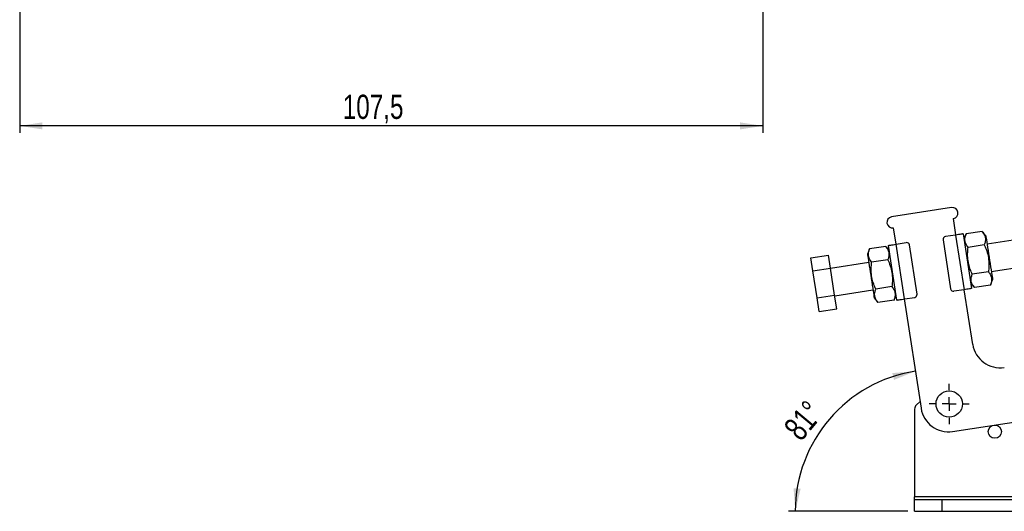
# Model space of a CAD drawing. Extents: x 29 to 398, y 16 to 290.
# Tile 1 of 12: x 43 to 186, y 16 to 88. Entities that reach past the tile are written whole.
import ezdxf

# ---------------------------------------------------------------- set-up
doc = ezdxf.new("R2010")
doc.units = 0
doc.layers.get('0').update_dxf_attribs({"linetype": 'CONTINUOUS'})
doc.styles.add('SLDTEXTSTYLE0', font='TXT', dxfattribs={"width": 0.75})
doc.dimstyles.new('SLDDIMSTYLE2', dxfattribs={"dimtxt": 3.5, "dimasz": 3.302, "dimexe": 0, "dimexo": 0.0625, "dimgap": 0.875, "dimtad": 1, "dimdec": 3, "dimrnd": 1e-09, "dimzin": 12, "dimtxsty": 'SLDTEXTSTYLE0', "dimsah": 1, "dimcen": 0.09, "dimazin": 3, "dimtfac": 1, "dimtdec": 3, "dimtofl": 0, "dimtmove": 0, "dimatfit": 3, "dimtolj": 1, "dimtzin": 12})
doc.dimstyles.new('SLDDIMSTYLE5', dxfattribs={"dimtxt": 3.5, "dimasz": 3.302, "dimexe": 0, "dimexo": 0.0625, "dimgap": 0.875, "dimtad": 1, "dimdec": 4, "dimlfac": 2.5, "dimzin": 12, "dimtxsty": 'SLDTEXTSTYLE0', "dimsah": 1, "dimcen": 0.09, "dimazin": 3, "dimtfac": 1, "dimtdec": 0, "dimtofl": 0, "dimtmove": 0, "dimatfit": 3, "dimtolj": 1, "dimtzin": 12})

# ---------------------------------------------------------------- blocks, each defined once
blk = doc.blocks.new('_D_5')
at = {"color": 179, "linetype": 'CONTINUOUS'}
for p, q in [((43.17, 128.55), (43.17, 71.15)), ((150.67, 121.15), (150.67, 71.15)), ((150.67, 72.15), (43.17, 72.15))]:
    blk.add_line(p, q, dxfattribs=at)
for points in [[(43.17, 72.15), (46.47, 71.64), (46.47, 72.66)], [(150.67, 72.15), (147.37, 72.66), (147.37, 71.64)]]:
    blk.add_solid(points, dxfattribs=at)
at = {"color": 179, "linetype": 'CONTINUOUS', "insert": (89.9, 76.66, -11.2), "char_height": 3.5, "attachment_point": 1, "style": 'SLDTEXTSTYLE0'}
blk.add_mtext('107,5', dxfattribs=at)
blk = doc.blocks.new('_D_10')
at = {"color": 179, "linetype": 'CONTINUOUS'}
blk.add_line((171.62, 16.43), (154.36, 16.43), dxfattribs=at)
blk.add_arc((175.85, 16.43), 20.49, 98.7749, 180, dxfattribs=at)
for points in [[(172.72, 36.68), (169.39, 36.41), (169.63, 35.42)], [(155.36, 16.43), (156.13, 19.68), (155.11, 19.76)]]:
    blk.add_solid(points, dxfattribs=at)
at = {"color": 179, "linetype": 'CONTINUOUS', "insert": (153.48, 28.64, 0.04), "char_height": 3.5, "attachment_point": 1, "rotation": 50.1862, "style": 'SLDTEXTSTYLE0'}
blk.add_mtext('81°', dxfattribs=at)
blk = doc.blocks.new('SW_CENTERMARKSYMBOL_11')
at = {"color": 0, "linetype": 'CONTINUOUS'}
for p, q in [((0, 2), (0, 2.905)), ((-2, 0), (-2.905, 0)), ((0, 0), (-1, 0)), ((0, 0), (0, 1)), ((0, 0), (0, -1)), ((0, 0), (1, 0)), ((2, 0), (2.905, 0)), ((0, -2), (0, -2.905))]:
    blk.add_line(p, q, dxfattribs=at)

msp = doc.modelspace()

# ---------------------------------------------------------------- linework, layer by layer
at = {"color": 7, "linetype": 'CONTINUOUS'}
for p, q in [((177.9757, 60.327988), (169.278702, 58.985521)), ((178.585912, 56.374805), (178.219785, 58.746715)), ((169.522786, 57.404249), (169.888913, 55.032338)), ((176.72964, 55.683534), (177.828022, 48.567808)), ((178.54638, 56.368704), (177.063937, 56.139873)), ((178.54638, 56.368704), (179.766804, 48.46234)), ((179.633505, 56.536512), (180.853929, 48.630148)), ((180.059036, 56.5273), (179.755547, 55.745875)), ((182.393102, 56.887587), (180.059036, 56.5273)), ((182.918092, 56.234046), (182.393102, 56.887587)), ((188.121696, 55.82306), (183.101156, 55.048089)), ((166.104307, 54.373254), (165.800818, 53.591828)), ((168.438371, 54.73354), (166.104307, 54.373254)), ((168.963363, 54.079996), (168.438371, 54.73354)), ((170.061744, 46.96427), (168.84132, 54.870634)), ((169.928446, 55.038442), (171.410888, 55.26727)), ((171.148869, 47.13208), (169.928446, 55.038442)), ((172.965609, 47.817247), (171.867228, 54.932974)), ((182.692562, 54.947572), (180.358496, 54.587285)), ((157.625643, 53.064056), (160.155679, 53.454592)), ((157.91741, 51.173876), (157.625643, 53.064056)), ((160.447446, 51.564412), (160.155679, 53.454592)), ((168.737833, 52.793525), (166.403767, 52.433239)), ((157.91741, 51.173876), (160.447446, 51.564412)), ((161.046302, 47.684805), (160.447446, 51.564412)), ((165.983882, 52.405873), (160.449428, 51.551576)), ((183.711368, 51.094909), (188.731908, 51.869878)), ((158.516265, 47.29427), (157.91741, 51.173876)), ((183.291482, 51.067543), (180.957417, 50.707257)), ((183.590942, 49.127528), (183.894431, 49.908954)), ((161.05964, 47.598395), (166.594093, 48.452692)), ((169.336752, 48.913495), (167.002688, 48.553209)), ((179.766804, 48.46234), (178.284361, 48.233511)), ((181.026759, 40.56208), (179.806336, 48.468442)), ((180.731886, 49.420785), (181.256877, 48.767242)), ((183.590942, 49.127528), (181.256877, 48.767242)), ((158.516265, 47.29427), (161.046302, 47.684805)), ((158.823352, 45.304844), (158.516265, 47.29427)), ((161.353388, 45.69538), (161.046302, 47.684805)), ((166.777157, 47.266737), (167.302147, 46.613194)), ((169.636213, 46.97348), (169.939702, 47.754906)), ((171.109337, 47.125976), (173.550184, 31.313252)), ((171.148869, 47.13208), (172.631312, 47.360908)), ((158.823352, 45.304844), (161.353388, 45.69538)), ((169.636213, 46.97348), (167.302147, 46.613194)), ((173.398297, 32.297232), (172.86391, 31.777347)), ((172.62176, 31.203934), (172.62176, 18.52537)), ((178.113578, 27.970283), (189.854526, 29.782612)), ((172.62176, 18.12537), (172.62176, 18.52537)), ((192.635889, 18.52537), (172.62176, 18.52537)), ((172.62176, 16.42537), (172.62176, 18.12537)), ((172.62176, 18.12537), (176.62176, 18.12537)), ((176.62176, 16.42537), (176.62176, 18.12537)), ((176.62176, 18.12537), (188.62176, 18.12537)), ((172.62176, 16.42537), (176.62176, 16.42537)), ((176.62176, 16.42537), (188.62176, 16.42537))]:
    msp.add_line(p, q, dxfattribs=at)
at = {"color": 7, "linetype": 'CONTINUOUS', "flags": 128}
for points in [[(179.633505, 56.536512), (179.612616, 56.533288), (179.550752, 56.523739), (179.450291, 56.50823), (179.315093, 56.487362), (179.150354, 56.461932), (178.962405, 56.432919), (178.758468, 56.401442), (178.54638, 56.368704)], [(182.918092, 56.234046), (182.923813, 56.19698), (182.940843, 56.086658), (182.968781, 55.905663), (183.006974, 55.658238), (183.054525, 55.35018), (183.110321, 54.988714), (183.173054, 54.582311), (183.241252, 54.140492), (183.313319, 53.673621), (183.387564, 53.192635), (183.462247, 52.708809), (183.535618, 52.233483), (183.605957, 51.777801), (183.671615, 51.352443), (183.731053, 50.967378), (183.782879, 50.631631), (183.825877, 50.353073), (183.85904, 50.138231), (183.88159, 49.992144), (183.892999, 49.918235), (183.894431, 49.908954)], [(168.84132, 54.870634), (168.86221, 54.873859), (168.924073, 54.883407), (169.024534, 54.898913), (169.159732, 54.919784), (169.32447, 54.945211), (169.51242, 54.974224), (169.716358, 55.005704), (169.928446, 55.038442)], [(165.800818, 53.591828), (165.806539, 53.554763), (165.823568, 53.444441), (165.851506, 53.263445), (165.889699, 53.016021), (165.93725, 52.707963), (165.993046, 52.346498), (166.055779, 51.940093), (166.123978, 51.498276), (166.196045, 51.031402), (166.270288, 50.550416), (166.344973, 50.066591), (166.418343, 49.591266), (166.488683, 49.135584), (166.55434, 48.710226), (166.613779, 48.32516), (166.665604, 47.989413), (166.708603, 47.710854), (166.741765, 47.496014), (166.764315, 47.349927), (166.775724, 47.276017), (166.777157, 47.266737)], [(180.853929, 48.630148), (180.83304, 48.626925), (180.771176, 48.617375), (180.670715, 48.601867), (180.535517, 48.580998), (180.370778, 48.55557), (180.182829, 48.526558), (179.978891, 48.495078), (179.766804, 48.46234)], [(170.061744, 46.96427), (170.082633, 46.967495), (170.144496, 46.977045), (170.244958, 46.992551), (170.380155, 47.01342), (170.544895, 47.038849), (170.732844, 47.067861), (170.936781, 47.099342), (171.148869, 47.13208)]]:
    msp.add_lwpolyline(points, dxfattribs=at)
at = {"color": 7, "linetype": 'CONTINUOUS'}
for centre, radius in [((177.621961, 31.94177), 1.905), ((184.22176, 27.94177), 0.96)]:
    msp.add_circle(centre, radius, dxfattribs=at)
for centre, radius, start, end in [((178.097742, 59.53735), 0.8, 278.77490377, 98.77490377), ((169.400744, 58.194884), 0.8, 98.77490377, 278.77490377), ((177.124958, 55.744555), 0.4, 98.77490377, 188.77490377), ((171.471909, 54.871952), 0.4, 8.77490377, 98.77490377), ((178.22334, 48.628829), 0.4, 188.77490377, 278.77490377), ((172.570291, 47.756226), 0.4, 278.77490377, 8.77490377), ((184.979941, 41.172292), 4, 188.77490377, 278.77490377), ((173.42176, 31.203934), 0.8, 134.21184298, 180), ((177.503366, 31.923464), 4, 188.77490377, 278.77490377)]:
    msp.add_arc(centre, radius, start, end, dxfattribs=at)
for points, knots in [([(180.358496, 54.587285), (180.245821, 54.742285), (180.018027, 55.055646), (179.876063, 55.550112), (179.895742, 56.046776), (180.004274, 56.36615), (180.059036, 56.5273)], [0, 0, 0, 0, 0.264605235, 0.534947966, 0.7653433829, 1, 1, 1, 1]), ([(182.393102, 56.887587), (182.505777, 56.732588), (182.733572, 56.419229), (182.875535, 55.924763), (182.855856, 55.428099), (182.747325, 55.108723), (182.692562, 54.947572)], [0, 0, 0, 0, 0.2646048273, 0.5349475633, 0.7653429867, 1, 1, 1, 1]), ([(166.403767, 52.433239), (166.291092, 52.588238), (166.063297, 52.901597), (165.921332, 53.396063), (165.941013, 53.892727), (166.049544, 54.212103), (166.104307, 54.373254)], [0, 0, 0, 0, 0.26460487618, 0.53494760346, 0.76534300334, 1, 1, 1, 1]), ([(168.438371, 54.73354), (168.551048, 54.57854), (168.778843, 54.265179), (168.920805, 53.770714), (168.901127, 53.274049), (168.792596, 52.954675), (168.737833, 52.793525)], [0, 0, 0, 0, 0.2646052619, 0.5349479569, 0.7653433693, 1, 1, 1, 1]), ([(180.957417, 50.707257), (180.856671, 50.93722), (180.654244, 51.399281), (180.411683, 52.203417), (180.272368, 53.126339), (180.285507, 53.953567), (180.341594, 54.440532), (180.358496, 54.587285)], [0, 0, 0, 0, 0.1889645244, 0.3796826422, 0.630819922, 0.8887427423, 1, 1, 1, 1]), ([(182.692562, 54.947572), (182.75293, 54.812743), (182.949757, 54.373142), (183.21297, 53.589058), (183.360185, 52.669692), (183.371998, 51.821346), (183.318419, 51.31973), (183.291482, 51.067543)], [0, 0, 0, 0, 0.1112580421, 0.36275113, 0.62031555, 0.8091147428, 1, 1, 1, 1]), ([(168.737833, 52.793525), (168.7982, 52.658697), (168.995027, 52.219095), (169.25824, 51.435012), (169.405456, 50.515645), (169.417268, 49.667299), (169.363689, 49.165682), (169.336752, 48.913495)], [0, 0, 0, 0, 0.1112579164, 0.3627509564, 0.6203153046, 0.8091148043, 1, 1, 1, 1]), ([(167.002688, 48.553209), (166.901942, 48.783172), (166.699515, 49.245233), (166.456954, 50.049369), (166.317639, 50.972292), (166.330779, 51.79952), (166.386865, 52.286485), (166.403767, 52.433239)], [0, 0, 0, 0, 0.18896447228, 0.37968253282, 0.63082007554, 0.88874242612, 1, 1, 1, 1]), ([(181.256877, 48.767242), (181.144201, 48.922241), (180.916407, 49.235601), (180.774443, 49.730067), (180.794123, 50.226731), (180.902654, 50.546106), (180.957417, 50.707257)], [0, 0, 0, 0, 0.2646050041, 0.5349477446, 0.7653431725, 1, 1, 1, 1]), ([(183.291482, 51.067543), (183.404157, 50.912544), (183.631952, 50.599184), (183.773916, 50.104718), (183.754236, 49.608054), (183.645705, 49.288679), (183.590942, 49.127528)], [0, 0, 0, 0, 0.264605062, 0.5349477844, 0.7653431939, 1, 1, 1, 1]), ([(167.302147, 46.613194), (167.189472, 46.768194), (166.961678, 47.081554), (166.819713, 47.57602), (166.839394, 48.072684), (166.947925, 48.392058), (167.002688, 48.553209)], [0, 0, 0, 0, 0.2646049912, 0.5349477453, 0.7653431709, 1, 1, 1, 1]), ([(169.336752, 48.913495), (169.449427, 48.758496), (169.677221, 48.445136), (169.819187, 47.95067), (169.799506, 47.454006), (169.690975, 47.134631), (169.636213, 46.97348)], [0, 0, 0, 0, 0.2646050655, 0.5349478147, 0.7653432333, 1, 1, 1, 1])]:
    msp.add_open_spline(points, degree=3, knots=knots, dxfattribs=at)

# ---------------------------------------------------------------- block references
at = {"color": 179, "linetype": 'CONTINUOUS'}
msp.add_blockref('SW_CENTERMARKSYMBOL_11', (177.621961, 31.94177), dxfattribs=at)

# ---------------------------------------------------------------- dimensions: what is measured, and where the dimension line sits
dim = msp.add_linear_dim(base=(43.172834, 72.150976), p1=(150.672516, 122.150976), p2=(43.172834, 129.551237), dimstyle='SLDDIMSTYLE2', dxfattribs=at)
dim.commit()
dim.dimension.update_dxf_attribs({"geometry": '_D_5', "text_midpoint": (97.143115, 72.150976), "dimtype": 160})
dim = msp.add_angular_dim_2l(base=(160.291872, 29.764729), line1=((173.550184, 31.313252), (169.522786, 57.404248)), line2=((172.62176, 16.42537), (192.62176, 16.42537)), dimstyle='SLDDIMSTYLE5', dxfattribs=at)
dim.commit()
dim.dimension.update_dxf_attribs({"geometry": '_D_10', "text_midpoint": (160.10742, 29.546561), "dimtype": 162})

doc.saveas('drawing.dxf')
